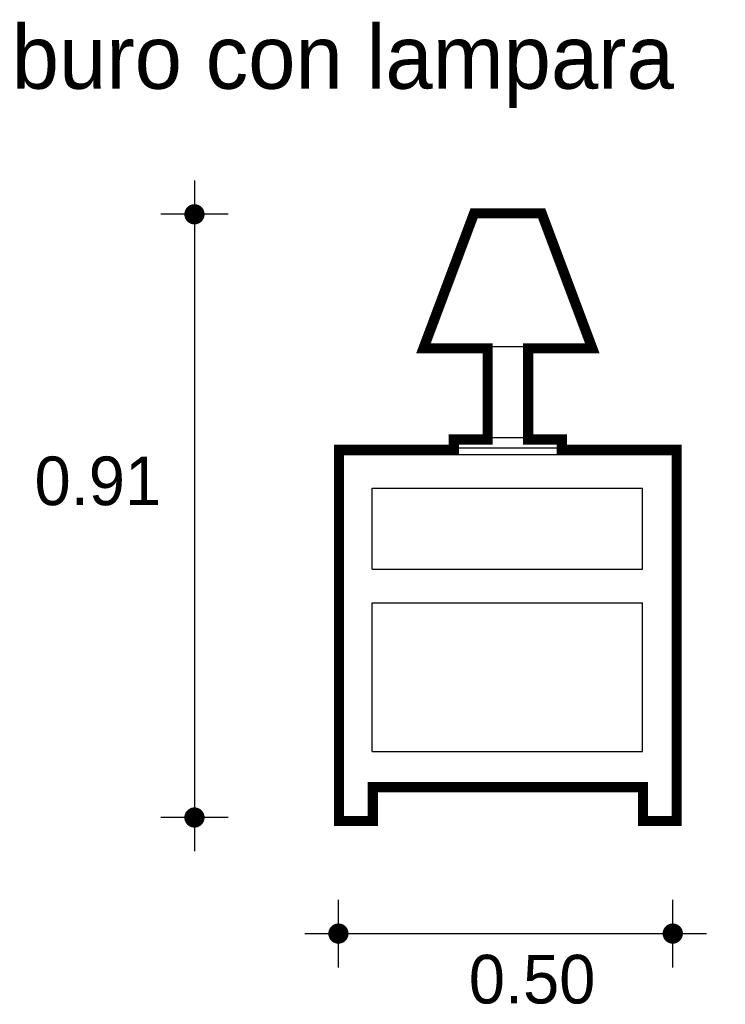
# Model space of a CAD drawing. Extents: x 0.17 to 1.22, y -0.31 to 1.15.
import ezdxf

# ---------------------------------------------------------------- set-up
doc = ezdxf.new("R2010")
doc.units = 0
doc.header["$MEASUREMENT"] = 0
for name, color, linetype in [('BORDE', 2, 'CONTINUOUS'), ('COTAS', 6, 'CONTINUOUS'), ('DIBUJO', 5, 'CONTINUOUS'), ('TEXTO', 4, 'CONTINUOUS')]:
    doc.layers.add(name, color=color, linetype=linetype)

msp = doc.modelspace()

# ---------------------------------------------------------------- linework, layer by layer
at = {"layer": 'BORDE', "const_width": 0.015}
msp.add_lwpolyline([(0.6975, -0.037), (0.6475, -0.037), (0.6475, 0.513), (0.8175, 0.513), (0.8175, 0.528), (0.8675, 0.528), (0.8675, 0.663), (0.7725, 0.663), (0.8475, 0.863), (0.9475, 0.863), (1.0225, 0.663), (0.9275, 0.663), (0.9275, 0.528), (0.9775, 0.528), (0.9775, 0.513), (1.1475, 0.513), (1.1475, -0.037), (1.0975, -0.037), (1.0975, 0.013), (0.6975, 0.013)], close=True, dxfattribs=at)
at = {"layer": 'COTAS'}
for p, q in [((0.4334, 0.9115), (0.4334, -0.0819)), ((0.4834, 0.8615), (0.3834, 0.8615)), ((0.4834, -0.0319), (0.3834, -0.0319)), ((0.6466, -0.2538), (0.6466, -0.1538)), ((1.1417, -0.2538), (1.1417, -0.1538)), ((0.5966, -0.2038), (1.1917, -0.2038))]:
    msp.add_line(p, q, dxfattribs=at)
at = {"layer": 'COTAS', "const_width": 0.015}
for points in [[(0.4259, 0.8615, 1), (0.4409, 0.8615, 1)], [(0.4259, -0.0319, 1), (0.4409, -0.0319, 1)], [(0.6391, -0.2038, 1), (0.6541, -0.2038, 1)], [(1.1342, -0.2038, 1), (1.1492, -0.2038, 1)]]:
    msp.add_lwpolyline(points, format="xyb", close=True, dxfattribs=at)
at = {"layer": 'DIBUJO'}
for p, q in [((0.8467, 0.8658), (0.7717, 0.6658)), ((0.8467, 0.8658), (0.9467, 0.8658)), ((0.9467, 0.8658), (1.0217, 0.6658)), ((0.7717, 0.6658), (1.0217, 0.6658)), ((0.8667, 0.6658), (0.8667, 0.5308)), ((0.9267, 0.6658), (0.9267, 0.5308)), ((0.8167, 0.5308), (0.9767, 0.5308)), ((0.8167, 0.5308), (0.8167, 0.5158)), ((0.9767, 0.5308), (0.9767, 0.5158)), ((0.6467, 0.5158), (1.1467, 0.5158)), ((0.6467, -0.0342), (0.6467, 0.5158)), ((1.1467, -0.0342), (1.1467, 0.5158)), ((0.6467, 0.5058), (1.1467, 0.5058)), ((0.6967, 0.4558), (1.0967, 0.4558)), ((0.6967, 0.3358), (0.6967, 0.4558)), ((1.0967, 0.3358), (1.0967, 0.4558)), ((0.6967, 0.3358), (1.0967, 0.3358)), ((0.6967, 0.2858), (1.0967, 0.2858)), ((0.6967, 0.0658), (0.6967, 0.2858)), ((1.0967, 0.0658), (1.0967, 0.2858)), ((0.6967, 0.0658), (1.0967, 0.0658)), ((0.6967, 0.0158), (1.0967, 0.0158)), ((0.6967, -0.0342), (0.6967, 0.0158)), ((1.0967, -0.0342), (1.0967, 0.0158)), ((0.6467, -0.0342), (0.6967, -0.0342)), ((1.0967, -0.0342), (1.1467, -0.0342))]:
    msp.add_line(p, q, dxfattribs=at)

# ---------------------------------------------------------------- texts
at = {"layer": 'COTAS'}
for s, p in [('0.91', (0.1966, 0.4307)), ('0.50', (0.8397, -0.3073))]:
    msp.add_text(s, height=0.072, dxfattribs=at).set_placement(p)
at = {"layer": 'TEXTO'}
msp.add_text('buro con lampara', height=0.094234, dxfattribs=at).set_placement((0.1627, 1.0474))

doc.saveas('drawing.dxf')
